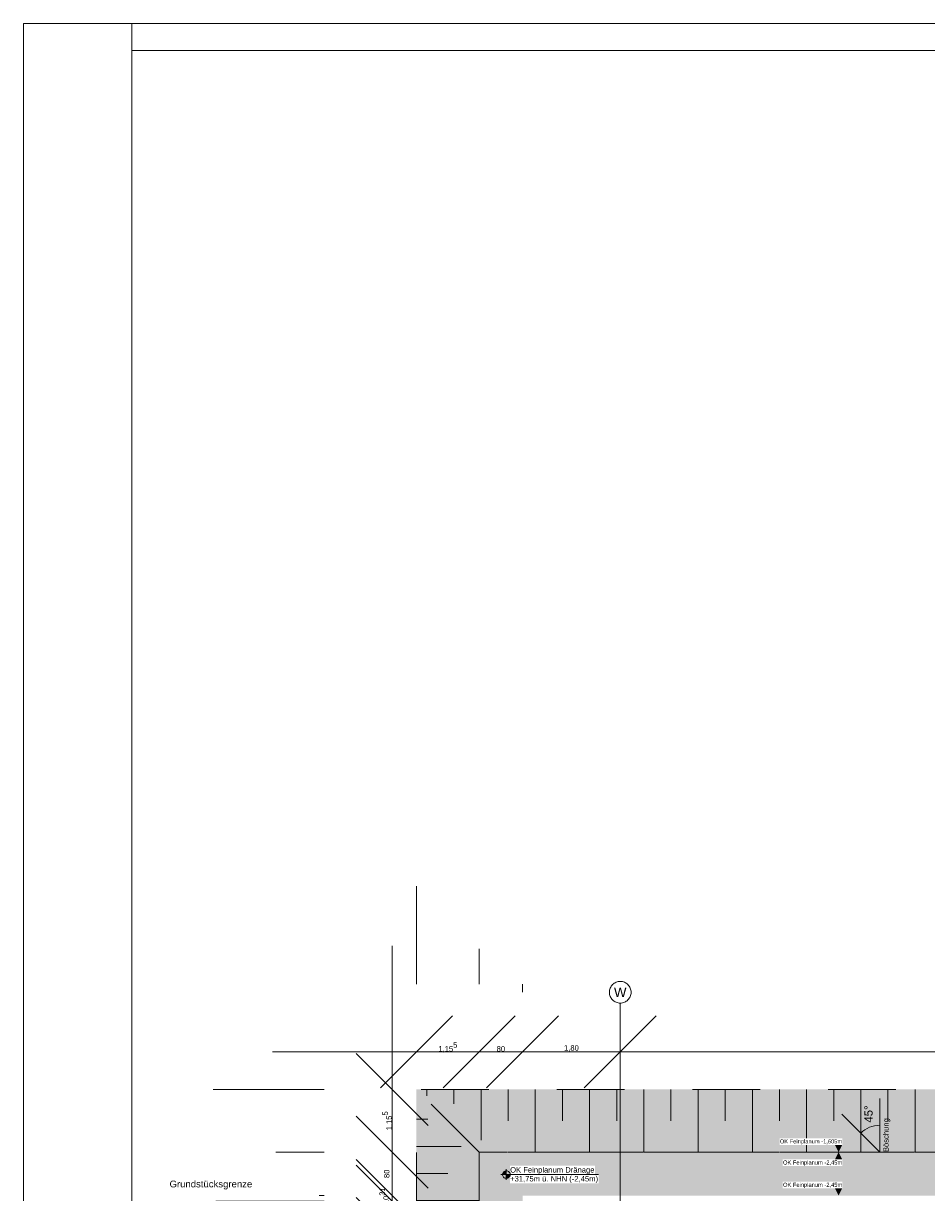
# Model space of a CAD drawing. Header units: metres. Extents: x -3716 to 31, y -1854 to 706.
# Tile 24 of 237: x -2638 to -2430, y 436 to 706. Entities that reach past the tile are written whole.
import ezdxf

# ---------------------------------------------------------------- set-up
doc = ezdxf.new("R2010")
doc.units = ezdxf.units.M
doc.header["$LTSCALE"] = 1.25
doc.header["$PDMODE"] = 1
doc.header["$PDSIZE"] = -2
for name, pattern in [('ISO-02 Strichlinie', [3.81, 3.048, -0.762]), ('Linienart-53', [5.291531, 3.175, -1.058062, 0.352704, -0.705764]), ('VW-01 Strichlinie kurz', [1.999894, 0.999947, -0.999947])]:
    doc.linetypes.add(name, pattern=pattern)
doc.layers.get('0').update_dxf_attribs({"lineweight": 25})
for name, color, linetype, lineweight in [('30 -32 Gründung-Baugrube', 7, 'VW-01 Strichlinie kurz', 9), ('70 -71 Achsen- 1 Gebäudeachsen', 7, 'Linienart-53', 18), ('70 -72 Beschriftung- 5 Höhenkoten', 7, 'Continuous', 15), ('70 -74 Zeichnungsblatt- 4 Plankopf Linie', 7, 'Continuous', 13), ('Keine', 7, 'Continuous', 9)]:
    doc.layers.add(name, color=color, linetype=linetype, lineweight=lineweight)
doc.layers.add('70 -72 Beschriftung- 1 Beschriftung allgemein', color=7, linetype='Continuous', lineweight=9, true_color=0xff6633)
doc.layers.add('70 -76 Bemaßung- 2 Allgemein', color=7, linetype='Continuous', lineweight=5, true_color=0x6666cc)
doc.styles.add('Arial', font='arial.ttf')
doc.dimstyles.new('k+k_klein', dxfattribs={"dimtxt": 1.258608, "dimasz": 1.3255, "dimexe": 1.25, "dimexo": 3.75, "dimgap": 0.125, "dimtad": 1, "dimdec": 3, "dimtxsty": 'Arial', "dimblk": 'VW_SLASH', "dimblk1": 'VW_SLASH', "dimblk2": 'VW_SLASH', "dimcen": 0, "dimdle": 0.625, "dimadec": 3, "dimazin": 0, "dimtfac": 0.75, "dimtdec": 3, "dimtix": 1, "dimtmove": 0, "dimatfit": 0, "dimldrblk": 'VW_FILLEDARROW', "dimfxlon": 1, "dimfrac": 2, "dimtolj": 1, "dimarcsym": 0})

# ---------------------------------------------------------------- blocks, each defined once
blk = doc.blocks.new('Plankopf')
at = {"layer": '70 -74 Zeichnungsblatt- 4 Plankopf Linie', "color": 7, "linetype": 'ISO-02 Strichlinie', "lineweight": 5, "transparency": 33554687}
blk.add_line((-1.0475, 0.4205), (-1.0475, 0.4155), dxfattribs=at)
at = {"layer": '70 -74 Zeichnungsblatt- 4 Plankopf Linie', "transparency": 33554687, "flags": 128}
for points in [[(-1.0675, 0.4205), (1.0675, 0.4205), (1.0675, -0.4205), (-1.0675, -0.4205)], [(-1.0475, -0.4155), (-1.0475, 0.4155), (1.0625, 0.4155), (1.0625, -0.4155)]]:
    blk.add_lwpolyline(points, close=True, dxfattribs=at)
at = {"layer": '70 -74 Zeichnungsblatt- 4 Plankopf Linie', "color": 0, "flags": 1}
for tag in ['AR_Genehmigt_-_Datum', 'Auto_Generate_Page_Number', 'Auto_Total_Num_Sheets', 'Architekt', 'Architekt_Zusatz_-1-', 'Current_Plot_Date', 'Scale', 'Sheet_Number', 'Sheet_Title', 'Teil', 'Gewerk', 'Total_Num_Sheets', 'Tragwerksplanung', 'Tragwerksplanung_Zusatz_-1-', 'Geschäftszeichen', 'Zone', 'Zone', 'Zone', 'Zone', 'Zone', 'Status', 'TGA', 'TGA_Zusatz_-1-', 'Zone', 'Number', 'Publish_Date', 'Number', 'Publish_Date', 'Number', 'Publish_Date', 'Number', 'Publish_Date', 'Number', 'Publish_Date', 'Planungsgrundlagen', 'Plot_Date_Format', 'BH_Genehmigt_-_Datum', 'Papiermaße', 'Ebene', 'Page_Number', 'Plannummer_Fachplaner', 'File_Name', 'File_Name_Include_Path', 'Projektname_Zusatz', 'Landschaftsarchitekt', 'Landschaftsarchitekten_Zusatz-1-', 'Höhe_üNHN', 'Leistungsphase', 'Number', 'Publish_Date', 'Recipients', 'Recipients', 'Recipients', 'Recipients', 'Recipients', 'Project_Date', 'Project_ID', 'Project_Name', 'Recipients', 'Date', 'Note', 'Date', 'Note', 'Date', 'Note', 'Date', 'Note', 'Date', 'Note', 'Format', 'Date', 'Date', 'Note']:
    blk.add_attdef(tag, (-1.0675, -0.4205), '', height=0.00018, dxfattribs=at)
blk = doc.blocks.new('Gruppe-19')
at = {"layer": '30 -32 Gründung-Baugrube', "color": 7, "transparency": 33554687}
for p, q in [((-178.986, 2.208), (-178.986, 2.093)), ((-178.486, 2.208), (-178.486, 1.945)), ((-177.986, 2.208), (-177.986, 1.271)), ((-177.486, 2.208), (-177.486, 1.63)), ((-176.986, 2.208), (-176.986, 1.053)), ((-176.486, 2.208), (-176.486, 1.63)), ((-175.986, 2.208), (-175.986, 1.053)), ((-175.486, 2.208), (-175.486, 1.63)), ((-174.986, 2.208), (-174.986, 1.053)), ((-174.486, 2.208), (-174.486, 1.63)), ((-173.986, 2.208), (-173.986, 1.053)), ((-173.486, 2.208), (-173.486, 1.63)), ((-172.986, 2.208), (-172.986, 1.053)), ((-172.486, 2.208), (-172.486, 1.63)), ((-171.986, 2.208), (-171.986, 1.053)), ((-171.486, 2.208), (-171.486, 1.63)), ((-170.986, 2.208), (-170.986, 1.053)), ((-170.486, 2.208), (-170.486, 1.63)), ((-169.986, 2.208), (-169.986, 1.053)), ((-169.486, 2.208), (-169.486, 1.63)), ((-168.986, 2.208), (-168.986, 1.053)), ((-168.486, 2.208), (-168.486, 1.63)), ((-167.986, 2.208), (-167.986, 1.053)), ((-167.486, 2.208), (-167.486, 1.63)), ((-166.986, 2.208), (-166.986, 1.053)), ((-166.486, 2.208), (-166.486, 1.63)), ((-165.986, 2.208), (-165.986, 1.053)), ((-165.486, 2.208), (-165.486, 1.63)), ((-164.986, 2.208), (-164.986, 1.053)), ((-164.486, 2.208), (-164.486, 1.63)), ((-163.986, 2.208), (-163.986, 1.053)), ((-163.486, 2.208), (-163.486, 1.63)), ((-162.986, 2.208), (-162.986, 1.053)), ((-162.486, 2.208), (-162.486, 1.63)), ((-161.986, 2.208), (-161.986, 1.053)), ((-161.486, 2.208), (-161.486, 1.63)), ((-160.986, 2.208), (-160.986, 1.053)), ((-160.486, 2.208), (-160.486, 1.63)), ((-159.986, 2.208), (-159.986, 1.053)), ((-159.486, 2.208), (-159.486, 1.63)), ((-158.986, 2.208), (-158.986, 1.053)), ((-158.486, 2.208), (-158.486, 1.63)), ((-157.986, 2.208), (-157.986, 1.053)), ((-157.486, 2.208), (-157.486, 1.63))]:
    blk.add_line(p, q, dxfattribs=at)
blk = doc.blocks.new('Gruppe-29')
at = {"layer": '30 -32 Gründung-Baugrube', "color": 7, "transparency": 33554687}
for p, q in [((-179.176, 1.658), (-178.97, 1.658)), ((-179.176, 1.158), (-178.354, 1.158)), ((-179.176, 0.658), (-178.598, 0.658)), ((-179.176, 0.158), (-178.021, 0.158)), ((-179.176, -0.342), (-178.598, -0.342)), ((-179.176, -0.842), (-178.021, -0.842)), ((-179.176, -1.342), (-178.598, -1.342)), ((-179.176, -1.842), (-178.021, -1.842)), ((-179.176, -2.342), (-178.598, -2.342)), ((-179.176, -2.842), (-178.021, -2.842)), ((-179.176, -3.342), (-178.598, -3.342)), ((-179.176, -3.842), (-178.021, -3.842)), ((-179.176, -4.342), (-178.598, -4.342)), ((-179.176, -4.842), (-178.021, -4.842)), ((-179.176, -5.342), (-178.598, -5.342)), ((-179.176, -5.842), (-178.021, -5.842)), ((-179.176, -6.342), (-178.598, -6.342)), ((-179.176, -6.842), (-178.021, -6.842)), ((-179.176, -7.342), (-178.598, -7.342)), ((-179.176, -7.842), (-178.021, -7.842)), ((-179.176, -8.342), (-178.598, -8.342)), ((-179.176, -8.842), (-178.021, -8.842)), ((-179.176, -9.342), (-178.598, -9.342)), ((-179.176, -9.842), (-178.021, -9.842)), ((-179.176, -10.342), (-178.598, -10.342)), ((-179.176, -10.842), (-178.021, -10.842)), ((-179.176, -11.342), (-178.598, -11.342)), ((-179.176, -11.842), (-178.021, -11.842)), ((-179.176, -12.342), (-178.598, -12.342)), ((-179.176, -12.842), (-178.021, -12.842)), ((-179.176, -13.342), (-178.598, -13.342)), ((-179.176, -13.842), (-178.021, -13.842)), ((-179.176, -14.342), (-178.598, -14.342)), ((-179.176, -14.842), (-178.021, -14.842)), ((-179.176, -15.342), (-178.598, -15.342)), ((-179.176, -15.842), (-178.021, -15.842)), ((-179.176, -16.342), (-178.598, -16.342)), ((-179.176, -16.842), (-178.021, -16.842)), ((-179.176, -17.342), (-178.598, -17.342)), ((-179.176, -17.842), (-178.021, -17.842)), ((-179.176, -18.342), (-178.598, -18.342)), ((-179.176, -18.842), (-178.021, -18.842)), ((-179.176, -19.342), (-178.598, -19.342)), ((-179.176, -19.842), (-178.021, -19.842)), ((-179.176, -20.342), (-178.598, -20.342)), ((-179.176, -20.842), (-178.021, -20.842)), ((-179.176, -21.342), (-178.598, -21.342)), ((-179.176, -21.842), (-178.021, -21.842)), ((-179.176, -22.342), (-178.598, -22.342)), ((-179.176, -22.842), (-178.021, -22.842)), ((-179.176, -23.342), (-178.598, -23.342)), ((-179.176, -23.842), (-178.021, -23.842)), ((-179.176, -24.342), (-178.598, -24.342)), ((-179.176, -24.842), (-178.021, -24.842)), ((-179.176, -25.342), (-178.598, -25.342)), ((-179.176, -25.842), (-178.021, -25.842)), ((-179.176, -26.342), (-178.598, -26.342)), ((-179.176, -26.842), (-178.021, -26.842)), ((-179.176, -27.342), (-178.598, -27.342)), ((-179.176, -27.842), (-178.021, -27.842)), ((-179.176, -28.342), (-178.598, -28.342)), ((-179.176, -28.842), (-178.021, -28.842)), ((-179.176, -29.342), (-178.598, -29.342)), ((-179.176, -29.842), (-178.021, -29.842)), ((-179.176, -30.342), (-178.598, -30.342)), ((-179.176, -30.842), (-178.021, -30.842)), ((-179.176, -31.342), (-178.598, -31.342)), ((-179.176, -31.842), (-178.021, -31.842)), ((-179.176, -32.342), (-178.598, -32.342)), ((-179.176, -32.842), (-178.021, -32.842)), ((-179.176, -33.342), (-178.598, -33.342)), ((-179.176, -33.842), (-178.021, -33.842)), ((-179.176, -34.342), (-178.598, -34.342)), ((-179.176, -34.842), (-178.021, -34.842)), ((-179.176, -35.342), (-178.598, -35.342)), ((-179.176, -35.842), (-178.021, -35.842)), ((-179.176, -36.342), (-178.598, -36.342)), ((-179.176, -36.842), (-178.021, -36.842)), ((-179.176, -37.342), (-178.598, -37.342)), ((-179.176, -37.842), (-178.021, -37.842)), ((-179.176, -38.342), (-178.598, -38.342)), ((-179.176, -38.842), (-178.021, -38.842)), ((-179.176, -39.342), (-178.598, -39.342)), ((-179.176, -39.842), (-178.021, -39.842)), ((-179.176, -40.342), (-178.598, -40.342)), ((-179.176, -40.842), (-178.021, -40.842)), ((-179.176, -41.342), (-178.598, -41.342)), ((-179.176, -41.842), (-178.021, -41.842)), ((-179.176, -42.342), (-178.781, -42.342)), ((-179.176, -42.842), (-178.798, -42.842))]:
    blk.add_line(p, q, dxfattribs=at)
blk = doc.blocks.new('Gruppe-153')
at = {"layer": '30 -32 Gründung-Baugrube', "color": 7, "transparency": 33554687}
for name in ['Gruppe-19', 'Gruppe-29']:
    blk.add_blockref(name, (0, 0), dxfattribs=at)
blk = doc.blocks.new('Gruppe-170')
at = {"layer": '70 -72 Beschriftung- 1 Beschriftung allgemein'}
for q in [(-170.637, 2.044), (-171.337, 1.754)]:
    blk.add_line((-170.637, 1.053), q, dxfattribs=at)
blk.add_arc((-170.637, 1.053), 0.496, 90, 135, dxfattribs=at)
at = {"layer": '70 -72 Beschriftung- 1 Beschriftung allgemein', "attachment_point": 1, "rotation": 90, "line_spacing_factor": 0.970891, "style": 'Arial'}
for s, insert, char_height in [('45°', (-170.921, 1.596), 0.151), ('Böschung', (-170.574, 1.053), 0.1007)]:
    blk.add_mtext(s, dxfattribs=dict(at, insert=insert, char_height=char_height))
blk = doc.blocks.new('Gruppe-288')
at = {"color": 255, "linetype": 'Continuous'}
blk.add_wipeout([(-177.451, 0.64), (-175.887, 0.64), (-175.887, 0.802), (-177.451, 0.802)], dxfattribs=at).dxf.layer = '70 -72 Beschriftung- 5 Höhenkoten'
at = {"layer": '70 -72 Beschriftung- 5 Höhenkoten', "insert": (-177.451, 0.776), "char_height": 0.10069, "attachment_point": 1, "line_spacing_factor": 0.96878, "style": 'Arial'}
blk.add_mtext('OK Feinplanum Dränage', dxfattribs=at)
at = {"color": 255, "linetype": 'Continuous'}
blk.add_wipeout([(-177.451, 0.478), (-175.821, 0.478), (-175.821, 0.64), (-177.451, 0.64)], dxfattribs=at).dxf.layer = '70 -72 Beschriftung- 5 Höhenkoten'
at = {"layer": '70 -72 Beschriftung- 5 Höhenkoten', "linetype": 'Continuous', "lineweight": 0}
h = blk.add_hatch(color=7, dxfattribs=at)
edge = h.paths.add_edge_path()
edge.add_arc((-177.521, 0.64), 0.07, 90, 180)
edge.add_line((-177.591, 0.64), (-177.521, 0.64))
edge.add_line((-177.521, 0.64), (-177.521, 0.71))
h = blk.add_hatch(color=7, dxfattribs=at)
edge = h.paths.add_edge_path()
edge.add_arc((-177.521, 0.64), 0.07, 270, 360)
edge.add_line((-177.451, 0.64), (-177.521, 0.64))
edge.add_line((-177.521, 0.64), (-177.521, 0.57))
at = {"layer": '70 -72 Beschriftung- 5 Höhenkoten'}
for p, q in [((-177.521, 0.54), (-177.521, 0.74)), ((-177.621, 0.64), (-175.821, 0.64))]:
    blk.add_line(p, q, dxfattribs=at)
at = {"layer": '70 -72 Beschriftung- 5 Höhenkoten', "flags": 128}
for points in [[(-177.521, 0.71, 0.414214), (-177.591, 0.64), (-177.521, 0.64)], [(-177.451, 0.64, 0.414214), (-177.521, 0.71), (-177.521, 0.64)], [(-177.591, 0.64, 0.414214), (-177.521, 0.57), (-177.521, 0.64)], [(-177.521, 0.57, 0.414214), (-177.451, 0.64), (-177.521, 0.64)]]:
    blk.add_lwpolyline(points, format="xyb", close=True, dxfattribs=at)
at = {"layer": '70 -72 Beschriftung- 5 Höhenkoten', "insert": (-177.451, 0.613), "char_height": 0.10069, "attachment_point": 1, "line_spacing_factor": 0.96878, "style": 'Arial'}
blk.add_mtext('+31,75m ü. NHN (-2,45m)', dxfattribs=at)
blk = doc.blocks.new('Gruppe-488')
at = {"color": 255}
blk.add_wipeout([(-172.426, 0.386), (-171.33, 0.386), (-171.33, 0.508), (-172.426, 0.508)], dxfattribs=at).dxf.layer = '70 -76 Bemaßung- 2 Allgemein'
at = {"layer": '70 -76 Bemaßung- 2 Allgemein', "color": 7, "linetype": 'Continuous'}
blk.add_solid([(-171.33, 0.386), (-171.397, 0.253), (-171.464, 0.386)], dxfattribs=at)
at = {"layer": '70 -76 Bemaßung- 2 Allgemein', "insert": (-171.33, 0.39), "char_height": 0.07552, "attachment_point": 9, "line_spacing_factor": 0.973705, "style": 'Arial'}
blk.add_mtext('OK Feinplanum -2,45m', dxfattribs=at)
blk = doc.blocks.new('Gruppe-489')
at = {"color": 255}
blk.add_wipeout([(-172.426, 0.798), (-171.33, 0.798), (-171.33, 0.919), (-172.426, 0.919)], dxfattribs=at).dxf.layer = '70 -76 Bemaßung- 2 Allgemein'
at = {"layer": '70 -76 Bemaßung- 2 Allgemein', "color": 7, "linetype": 'Continuous'}
blk.add_solid([(-171.33, 0.919), (-171.397, 1.053), (-171.464, 0.92)], dxfattribs=at)
at = {"layer": '70 -76 Bemaßung- 2 Allgemein', "insert": (-171.33, 0.801), "char_height": 0.07552, "attachment_point": 9, "line_spacing_factor": 0.973705, "style": 'Arial'}
blk.add_mtext('OK Feinplanum -2,45m', dxfattribs=at)
blk = doc.blocks.new('Gruppe-491')
at = {"color": 255}
blk.add_wipeout([(-172.485, 1.186), (-171.33, 1.186), (-171.33, 1.308), (-172.485, 1.308)], dxfattribs=at).dxf.layer = '70 -76 Bemaßung- 2 Allgemein'
at = {"layer": '70 -76 Bemaßung- 2 Allgemein', "color": 7, "linetype": 'Continuous'}
blk.add_solid([(-171.33, 1.186), (-171.397, 1.053), (-171.464, 1.186)], dxfattribs=at)
at = {"layer": '70 -76 Bemaßung- 2 Allgemein', "insert": (-171.33, 1.19), "char_height": 0.07552, "attachment_point": 9, "line_spacing_factor": 0.973705, "style": 'Arial'}
blk.add_mtext('OK Feinplanum -1,605m', dxfattribs=at)
blk = doc.blocks.new('VW_SLASH')
at = {"color": 0, "linetype": 'ByBlock', "lineweight": -2, "transparency": 16777216}
blk.add_line((0.472, 0), (-1, 0), dxfattribs=at)
at = {"color": 0, "lineweight": 5, "transparency": 16777216, "flags": 128}
blk.add_lwpolyline([(0.5, 0.5), (-0.5, -0.5)], dxfattribs=at)
blk = doc.blocks.new('*D522')
at = {"layer": '70 -76 Bemaßung- 2 Allgemein', "color": 0, "lineweight": -2}
for p, q in [((-179.626, 3.533), (-179.626, 4.859)), ((-182.926, 2.208), (-180.876, 2.208)), ((-179.626, 1.053), (-179.626, 2.208)), ((-181.771, 1.053), (-180.876, 1.053)), ((-179.626, -0.273), (-179.626, -1.598))]:
    blk.add_line(p, q, dxfattribs=at)
at = {"layer": 'Defpoints', "color": 0}
for p in [(-179.626, 2.208), (-179.176, 2.208), (-178.021, 1.053)]:
    blk.add_point(p, dxfattribs=at)
at = {"layer": '70 -76 Bemaßung- 2 Allgemein', "color": 0, "lineweight": -2, "xscale": 1.32550048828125, "yscale": 1.32550048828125, "zscale": 1.32550048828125}
for p, rotation in [((-179.626, 2.208), 270), ((-179.626, 1.053), 90)]:
    blk.add_blockref('VW_SLASH', p, dxfattribs=dict(at, rotation=rotation))
at = {"layer": '70 -76 Bemaßung- 2 Allgemein', "color": 0, "insert": (-179.708, 1.63), "char_height": 0.10069, "attachment_point": 5, "rotation": 90, "style": 'Arial'}
blk.add_mtext('\\A1;1,15\\S5^ ;', dxfattribs=at)
blk = doc.blocks.new('VW_FILLEDARROW')
at = {"linetype": 'Continuous', "lineweight": 0, "transparency": 16777216}
blk.add_hatch(color=0, dxfattribs=at).paths.add_polyline_path([(-2.829, 0.758), (0, 0), (-2.829, -0.758)])
at = {"color": 0, "lineweight": 5, "transparency": 16777216, "flags": 128}
blk.add_lwpolyline([(-2.829, 0.758), (0, 0), (-2.829, -0.758)], close=True, dxfattribs=at)
blk = doc.blocks.new('*D523')
at = {"layer": '70 -76 Bemaßung- 2 Allgemein', "color": 0, "lineweight": -2}
for p, q in [((-179.626, 1.578), (-179.626, -0.273)), ((-181.771, 1.053), (-180.876, 1.053)), ((-180.971, 0.253), (-180.876, 0.253))]:
    blk.add_line(p, q, dxfattribs=at)
at = {"layer": 'Defpoints', "color": 0}
for p in [(-179.626, 1.053), (-178.021, 1.053), (-177.221, 0.253)]:
    blk.add_point(p, dxfattribs=at)
at = {"layer": '70 -76 Bemaßung- 2 Allgemein', "color": 0, "lineweight": -2, "xscale": 1.32550048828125, "yscale": 1.32550048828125, "zscale": 1.32550048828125}
for p, rotation in [((-179.626, 1.053), 90), ((-179.626, 0.253), 270)]:
    blk.add_blockref('VW_SLASH', p, dxfattribs=dict(at, rotation=rotation))
at = {"layer": '70 -76 Bemaßung- 2 Allgemein', "color": 0, "insert": (-179.724, 0.653), "char_height": 0.1007, "attachment_point": 5, "rotation": 90, "style": 'Arial'}
blk.add_mtext('\\A1;80', dxfattribs=at)
blk = doc.blocks.new('*D524')
at = {"layer": '70 -76 Bemaßung- 2 Allgemein', "color": 0, "lineweight": -2}
for p, q in [((-179.626, 1.475), (-179.626, -1.073)), ((-180.971, 0.253), (-180.876, 0.253)), ((-182.876, 0.15), (-180.876, 0.15))]:
    blk.add_line(p, q, dxfattribs=at)
at = {"layer": 'Defpoints', "color": 0}
for p in [(-179.626, 0.253), (-177.221, 0.253), (-179.126, 0.15)]:
    blk.add_point(p, dxfattribs=at)
at = {"layer": '70 -76 Bemaßung- 2 Allgemein', "color": 0, "lineweight": -2, "xscale": 1.32550048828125, "yscale": 1.32550048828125, "zscale": 1.32550048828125}
for p, rotation in [((-179.626, 0.15), 270), ((-179.626, 0.253), 90)]:
    blk.add_blockref('VW_SLASH', p, dxfattribs=dict(at, rotation=rotation))
at = {"layer": '70 -76 Bemaßung- 2 Allgemein', "color": 0, "insert": (-179.772, 0.249), "char_height": 0.10069, "attachment_point": 5, "rotation": 90, "style": 'Arial'}
blk.add_mtext('\\A1;10\\S31^ ;', dxfattribs=at)
blk = doc.blocks.new('*D525')
at = {"layer": '70 -76 Bemaßung- 2 Allgemein', "color": 0, "lineweight": -2}
for p, q in [((-179.626, 1.475), (-179.626, 2.801)), ((-182.876, 0.15), (-180.876, 0.15)), ((-179.626, -0.447), (-179.626, 0.15)), ((-182.876, -0.447), (-180.876, -0.447)), ((-179.626, -1.773), (-179.626, -3.098))]:
    blk.add_line(p, q, dxfattribs=at)
at = {"layer": 'Defpoints', "color": 0}
for p in [(-179.626, 0.15), (-179.126, 0.15), (-179.126, -0.447)]:
    blk.add_point(p, dxfattribs=at)
at = {"layer": '70 -76 Bemaßung- 2 Allgemein', "color": 0, "lineweight": -2, "xscale": 1.32550048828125, "yscale": 1.32550048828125, "zscale": 1.32550048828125}
for p, rotation in [((-179.626, 0.15), 270), ((-179.626, -0.447), 90)]:
    blk.add_blockref('VW_SLASH', p, dxfattribs=dict(at, rotation=rotation))
at = {"layer": '70 -76 Bemaßung- 2 Allgemein', "color": 0, "insert": (-179.7, -0.149), "char_height": 0.10069, "attachment_point": 5, "rotation": 90, "style": 'Arial'}
blk.add_mtext('\\A1;59\\S69^ ;', dxfattribs=at)
blk = doc.blocks.new('*D526')
at = {"layer": '70 -76 Bemaßung- 2 Allgemein', "color": 0, "lineweight": -2}
for p, q in [((-182.876, -0.447), (-180.876, -0.447)), ((-179.626, -40.072), (-179.626, -1.773)), ((-180.971, -41.397), (-180.876, -41.397))]:
    blk.add_line(p, q, dxfattribs=at)
at = {"layer": 'Defpoints', "color": 0}
for p in [(-179.626, -0.447), (-179.126, -0.447), (-177.221, -41.397)]:
    blk.add_point(p, dxfattribs=at)
at = {"layer": '70 -76 Bemaßung- 2 Allgemein', "color": 0, "lineweight": -2, "xscale": 1.32550048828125, "yscale": 1.32550048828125, "zscale": 1.32550048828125}
for p, rotation in [((-179.626, -0.447), 90), ((-179.626, -41.397), 270)]:
    blk.add_blockref('VW_SLASH', p, dxfattribs=dict(at, rotation=rotation))
at = {"layer": '70 -76 Bemaßung- 2 Allgemein', "color": 0, "insert": (-179.691, -20.922), "char_height": 0.1007, "attachment_point": 5, "rotation": 90, "style": 'Arial'}
blk.add_mtext('\\A1;40,95', dxfattribs=at)
blk = doc.blocks.new('*D527')
at = {"layer": '70 -76 Bemaßung- 2 Allgemein', "color": 0, "lineweight": -2}
for p, q in [((-179.626, -40.072), (-179.626, -38.746)), ((-180.971, -41.397), (-180.876, -41.397)), ((-179.626, -42.197), (-179.626, -41.397)), ((-181.771, -42.197), (-180.876, -42.197)), ((-179.626, -43.523), (-179.626, -44.848))]:
    blk.add_line(p, q, dxfattribs=at)
at = {"layer": 'Defpoints', "color": 0}
for p in [(-179.626, -41.397), (-177.221, -41.397), (-178.021, -42.197)]:
    blk.add_point(p, dxfattribs=at)
at = {"layer": '70 -76 Bemaßung- 2 Allgemein', "color": 0, "lineweight": -2, "xscale": 1.32550048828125, "yscale": 1.32550048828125, "zscale": 1.32550048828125}
for p, rotation in [((-179.626, -41.397), 270), ((-179.626, -42.197), 90)]:
    blk.add_blockref('VW_SLASH', p, dxfattribs=dict(at, rotation=rotation))
at = {"layer": '70 -76 Bemaßung- 2 Allgemein', "color": 0, "insert": (-179.682, -41.797), "char_height": 0.1007, "attachment_point": 5, "rotation": 90, "style": 'Arial'}
blk.add_mtext('\\A1;80', dxfattribs=at)
blk = doc.blocks.new('*D528')
at = {"layer": '70 -76 Bemaßung- 2 Allgemein', "color": 0, "lineweight": -2}
for p, q in [((-179.626, -40.872), (-179.626, -39.546)), ((-181.771, -42.197), (-180.876, -42.197)), ((-179.626, -43.352), (-179.626, -42.197)), ((-182.926, -43.352), (-180.876, -43.352)), ((-179.626, -44.678), (-179.626, -46.003))]:
    blk.add_line(p, q, dxfattribs=at)
at = {"layer": 'Defpoints', "color": 0}
for p in [(-179.626, -42.197), (-178.021, -42.197), (-179.176, -43.352)]:
    blk.add_point(p, dxfattribs=at)
at = {"layer": '70 -76 Bemaßung- 2 Allgemein', "color": 0, "lineweight": -2, "xscale": 1.32550048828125, "yscale": 1.32550048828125, "zscale": 1.32550048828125}
for p, rotation in [((-179.626, -42.197), 270), ((-179.626, -43.352), 90)]:
    blk.add_blockref('VW_SLASH', p, dxfattribs=dict(at, rotation=rotation))
at = {"layer": '70 -76 Bemaßung- 2 Allgemein', "color": 0, "insert": (-179.708, -42.775), "char_height": 0.10069, "attachment_point": 5, "rotation": 90, "style": 'Arial'}
blk.add_mtext('\\A1;1,15\\S5^ ;', dxfattribs=at)
blk = doc.blocks.new('*D819')
at = {"layer": '70 -76 Bemaßung- 2 Allgemein', "color": 0, "lineweight": -2}
for p, q in [((-179.176, 5.958), (-179.176, 4.15)), ((-178.021, 4.803), (-178.021, 4.15)), ((-180.502, 2.9), (-181.827, 2.9)), ((-178.021, 2.9), (-179.176, 2.9)), ((-176.695, 2.9), (-175.37, 2.9))]:
    blk.add_line(p, q, dxfattribs=at)
at = {"layer": 'Defpoints', "color": 0}
for p in [(-179.176, 2.9), (-179.176, 2.208), (-178.021, 1.053)]:
    blk.add_point(p, dxfattribs=at)
at = {"layer": '70 -76 Bemaßung- 2 Allgemein', "color": 0, "lineweight": -2, "xscale": 1.32550048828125, "yscale": 1.32550048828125, "zscale": 1.32550048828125}
blk.add_blockref('VW_SLASH', (-179.176, 2.9), dxfattribs=at)
at = {"layer": '70 -76 Bemaßung- 2 Allgemein', "color": 0, "lineweight": -2, "xscale": 1.32550048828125, "yscale": 1.32550048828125, "zscale": 1.32550048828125, "rotation": 180}
blk.add_blockref('VW_SLASH', (-178.021, 2.9), dxfattribs=at)
at = {"layer": '70 -76 Bemaßung- 2 Allgemein', "color": 0, "insert": (-178.598, 2.982), "char_height": 0.10069, "attachment_point": 5, "style": 'Arial'}
blk.add_mtext('\\A1;1,15\\S5^ ;', dxfattribs=at)
blk = doc.blocks.new('*D820')
at = {"layer": '70 -76 Bemaßung- 2 Allgemein', "color": 0, "lineweight": -2}
for p, q in [((-178.021, 4.803), (-178.021, 4.15)), ((-177.221, 4.003), (-177.221, 4.15)), ((-179.347, 2.9), (-180.672, 2.9)), ((-177.221, 2.9), (-178.021, 2.9)), ((-175.895, 2.9), (-174.57, 2.9))]:
    blk.add_line(p, q, dxfattribs=at)
at = {"layer": 'Defpoints', "color": 0}
for p in [(-178.021, 2.9), (-178.021, 1.053), (-177.221, 0.253)]:
    blk.add_point(p, dxfattribs=at)
at = {"layer": '70 -76 Bemaßung- 2 Allgemein', "color": 0, "lineweight": -2, "xscale": 1.32550048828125, "yscale": 1.32550048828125, "zscale": 1.32550048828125}
blk.add_blockref('VW_SLASH', (-178.021, 2.9), dxfattribs=at)
at = {"layer": '70 -76 Bemaßung- 2 Allgemein', "color": 0, "lineweight": -2, "xscale": 1.32550048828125, "yscale": 1.32550048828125, "zscale": 1.32550048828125, "rotation": 180}
blk.add_blockref('VW_SLASH', (-177.221, 2.9), dxfattribs=at)
at = {"layer": '70 -76 Bemaßung- 2 Allgemein', "color": 0, "insert": (-177.621, 2.956), "char_height": 0.1007, "attachment_point": 5, "style": 'Arial'}
blk.add_mtext('\\A1;80', dxfattribs=at)
blk = doc.blocks.new('*D821')
at = {"layer": '70 -76 Bemaßung- 2 Allgemein', "color": 0, "lineweight": -2}
for p, q in [((-177.221, 4.003), (-177.221, 4.15)), ((-178.547, 2.9), (-179.872, 2.9)), ((-175.421, 2.9), (-177.221, 2.9)), ((-174.095, 2.9), (-172.77, 2.9)), ((-175.421, -0.067), (-175.421, 1.65))]:
    blk.add_line(p, q, dxfattribs=at)
at = {"layer": 'Defpoints', "color": 0}
for p in [(-175.421, 3.683), (-177.221, 2.9), (-177.221, 0.253)]:
    blk.add_point(p, dxfattribs=at)
at = {"layer": '70 -76 Bemaßung- 2 Allgemein', "color": 0, "lineweight": -2, "xscale": 1.32550048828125, "yscale": 1.32550048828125, "zscale": 1.32550048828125}
blk.add_blockref('VW_SLASH', (-177.221, 2.9), dxfattribs=at)
at = {"layer": '70 -76 Bemaßung- 2 Allgemein', "color": 0, "lineweight": -2, "xscale": 1.32550048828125, "yscale": 1.32550048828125, "zscale": 1.32550048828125, "rotation": 180}
blk.add_blockref('VW_SLASH', (-175.421, 2.9), dxfattribs=at)
at = {"layer": '70 -76 Bemaßung- 2 Allgemein', "color": 0, "insert": (-176.321, 2.965), "char_height": 0.1007, "attachment_point": 5, "style": 'Arial'}
blk.add_mtext('\\A1;1,80', dxfattribs=at)
blk = doc.blocks.new('*D822')
at = {"layer": '70 -76 Bemaßung- 2 Allgemein', "color": 0, "lineweight": -2}
for p, q in [((-156.666, 6.305), (-156.666, 4.15)), ((-157.992, 2.9), (-174.095, 2.9)), ((-175.421, -0.067), (-175.421, 1.65))]:
    blk.add_line(p, q, dxfattribs=at)
at = {"layer": 'Defpoints', "color": 0}
for p in [(-175.421, 3.683), (-175.421, 2.9), (-156.666, 2.555)]:
    blk.add_point(p, dxfattribs=at)
at = {"layer": '70 -76 Bemaßung- 2 Allgemein', "color": 0, "lineweight": -2, "xscale": 1.32550048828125, "yscale": 1.32550048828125, "zscale": 1.32550048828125, "rotation": 180}
blk.add_blockref('VW_SLASH', (-175.421, 2.9), dxfattribs=at)
at = {"layer": '70 -76 Bemaßung- 2 Allgemein', "color": 0, "lineweight": -2, "xscale": 1.32550048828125, "yscale": 1.32550048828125, "zscale": 1.32550048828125}
blk.add_blockref('VW_SLASH', (-156.666, 2.9), dxfattribs=at)
at = {"layer": '70 -76 Bemaßung- 2 Allgemein', "color": 0, "insert": (-166.043, 2.982), "char_height": 0.10069, "attachment_point": 5, "style": 'Arial'}
blk.add_mtext('\\A1;18,75\\S5^ ;', dxfattribs=at)
blk = doc.blocks.new('_Achsen (3D)')
at = {"layer": '70 -71 Achsen- 1 Gebäudeachsen', "transparency": 33554687}
blk.add_line((-175.421, 3.8), (-175.421, -46.172), dxfattribs=at)
at = {"color": 255, "transparency": 33554687}
blk.add_wipeout([(-175.421, 4.2), (-175.401, 4.199), (-175.382, 4.196), (-175.363, 4.191), (-175.344, 4.185), (-175.327, 4.176), (-175.31, 4.166), (-175.294, 4.155), (-175.28, 4.141), (-175.266, 4.127), (-175.255, 4.111), (-175.245, 4.094), (-175.236, 4.076), (-175.23, 4.058), (-175.225, 4.039), (-175.222, 4.02), (-175.221, 4), (-175.222, 3.98), (-175.225, 3.961), (-175.23, 3.942), (-175.236, 3.923), (-175.245, 3.906), (-175.255, 3.889), (-175.266, 3.873), (-175.28, 3.859), (-175.294, 3.845), (-175.31, 3.834), (-175.327, 3.824), (-175.344, 3.815), (-175.363, 3.809), (-175.382, 3.804), (-175.401, 3.801), (-175.421, 3.8), (-175.441, 3.801), (-175.46, 3.804), (-175.479, 3.809), (-175.498, 3.815), (-175.515, 3.824), (-175.532, 3.834), (-175.548, 3.845), (-175.562, 3.859), (-175.576, 3.873), (-175.587, 3.889), (-175.597, 3.906), (-175.606, 3.923), (-175.612, 3.942), (-175.617, 3.961), (-175.62, 3.98), (-175.621, 4), (-175.62, 4.02), (-175.617, 4.039), (-175.612, 4.058), (-175.606, 4.076), (-175.597, 4.094), (-175.587, 4.111), (-175.576, 4.127), (-175.562, 4.141), (-175.548, 4.155), (-175.532, 4.166), (-175.515, 4.176), (-175.498, 4.185), (-175.479, 4.191), (-175.46, 4.196), (-175.441, 4.199)], dxfattribs=at).dxf.layer = 'Keine'
at = {"layer": 'Keine', "transparency": 33554687, "flags": 128}
blk.add_lwpolyline([(-175.421, 4.2), (-175.401, 4.199), (-175.382, 4.196), (-175.363, 4.191), (-175.344, 4.185), (-175.327, 4.176), (-175.31, 4.166), (-175.294, 4.155), (-175.28, 4.141), (-175.266, 4.127), (-175.255, 4.111), (-175.245, 4.094), (-175.236, 4.076), (-175.23, 4.058), (-175.225, 4.039), (-175.222, 4.02), (-175.221, 4), (-175.222, 3.98), (-175.225, 3.961), (-175.23, 3.942), (-175.236, 3.923), (-175.245, 3.906), (-175.255, 3.889), (-175.266, 3.873), (-175.28, 3.859), (-175.294, 3.845), (-175.31, 3.834), (-175.327, 3.824), (-175.344, 3.815), (-175.363, 3.809), (-175.382, 3.804), (-175.401, 3.801), (-175.421, 3.8), (-175.441, 3.801), (-175.46, 3.804), (-175.479, 3.809), (-175.498, 3.815), (-175.515, 3.824), (-175.532, 3.834), (-175.548, 3.845), (-175.562, 3.859), (-175.576, 3.873), (-175.587, 3.889), (-175.597, 3.906), (-175.606, 3.923), (-175.612, 3.942), (-175.617, 3.961), (-175.62, 3.98), (-175.621, 4), (-175.62, 4.02), (-175.617, 4.039), (-175.612, 4.058), (-175.606, 4.076), (-175.597, 4.094), (-175.587, 4.111), (-175.576, 4.127), (-175.562, 4.141), (-175.548, 4.155), (-175.532, 4.166), (-175.515, 4.176), (-175.498, 4.185), (-175.479, 4.191), (-175.46, 4.196), (-175.441, 4.199)], close=True, dxfattribs=at)
at = {"layer": 'Keine', "transparency": 33554687, "insert": (-175.421, 4), "char_height": 0.176, "attachment_point": 5, "line_spacing_factor": 0.970891, "style": 'Arial'}
blk.add_mtext('W', dxfattribs=at)
blk = doc.blocks.new('Gruppe-493')
at = {"layer": '70 -76 Bemaßung- 2 Allgemein'}
for base, p1, p2, text, picture, middle in [((-179.626, 2.20796), (-178.021, 1.05296), (-179.176, 2.20796), '1,15\\S5^ ;', '*D522', (-179.70819, 1.63046)), ((-179.626, 0.14987), (-179.126, -0.44704), (-179.126, 0.14987), '59\\S69^ ;', '*D525', (-179.70004, -0.14859)), ((-179.626, -0.44704), (-177.221, -41.39704), (-179.126, -0.44704), '40,95', '*D526', (-179.69146, -20.92204)), ((-179.626, -41.39704), (-178.021, -42.19704), (-177.221, -41.39704), '80', '*D527', (-179.6824, -41.79704)), ((-179.626, -42.19704), (-179.176, -43.35204), (-178.021, -42.19704), '1,15\\S5^ ;', '*D528', (-179.70819, -42.77454))]:
    dim = blk.add_linear_dim(base=base, p1=p1, p2=p2, angle=270, text=text, dimstyle='k+k_klein', override={"dimtxt": 0.100689, "dimgap": 0.005, "dimdec": 4, "dimpost": '<>', "dimtxsty": 'Arial', "dimtmove": 2}, dxfattribs=at)
    dim.commit()
    dim.dimension.update_dxf_attribs({"geometry": picture, "text_midpoint": middle})
for base, p1, p2, text, override, picture, middle in [((-179.626, 1.05296), (-177.221, 0.25296), (-178.021, 1.05296), '80', {"dimtxt": 0.100689, "dimgap": 0.01701, "dimdec": 4, "dimpost": '<>', "dimtxsty": 'Arial', "dimtmove": 2}, '*D523', (-179.72397, 0.65296)), ((-179.626, 0.25296), (-179.126, 0.14987), (-177.221, 0.25296), '10\\S31^ ;', {"dimtxt": 0.100689, "dimgap": 0.064763, "dimdec": 4, "dimpost": '<>', "dimtxsty": 'Arial', "dimtmove": 2}, '*D524', (-179.77173, 0.24869))]:
    dim = blk.add_linear_dim(base=base, p1=p1, p2=p2, angle=270, text=text, dimstyle='k+k_klein', override=override, dxfattribs=at)
    dim.commit()
    dim.dimension.update_dxf_attribs({"geometry": picture, "text_midpoint": middle, "dimtype": 160})
blk = doc.blocks.new('Gruppe-519')
at = {"layer": '70 -76 Bemaßung- 2 Allgemein'}
for base, p1, p2, text, picture, middle in [((-175.421, 2.89996), (-156.666, 2.55488), (-175.421, 3.68293), '18,75\\S5^ ;', '*D822', (-166.0435, 2.98215)), ((-179.176, 2.89996), (-178.021, 1.05296), (-179.176, 2.20796), '1,15\\S5^ ;', '*D819', (-178.5985, 2.98215)), ((-178.021, 2.89996), (-177.221, 0.25296), (-178.021, 1.05296), '80', '*D820', (-177.621, 2.95636)), ((-177.221, 2.89996), (-175.421, 3.68293), (-177.221, 0.25296), '1,80', '*D821', (-176.321, 2.96542))]:
    dim = blk.add_linear_dim(base=base, p1=p1, p2=p2, text=text, dimstyle='k+k_klein', override={"dimtxt": 0.100689, "dimgap": 0.005, "dimdec": 4, "dimpost": '<>', "dimtxsty": 'Arial', "dimtmove": 2}, dxfattribs=at)
    dim.commit()
    dim.dimension.update_dxf_attribs({"geometry": picture, "text_midpoint": middle})
blk = doc.blocks.new('_Feinplanum 2D (2D)')
at = {"layer": '30 -32 Gründung-Baugrube', "linetype": 'Continuous', "lineweight": 0, "true_color": 0xfffdee}
h = blk.add_hatch(color=7, dxfattribs=at)
h.paths.add_polyline_path([(3.234, 2.208), (3.234, -3.255), (2.984, -4.188), (2.984, -7.283), (4.962, -7.283), (4.962, -10.133), (2.654, -10.133), (2.654, -15.181), (4.962, -15.181), (4.962, -18.031), (2.984, -18.031), (2.984, -43.352), (-34.742, -43.352), (-34.742, -45.105), (-41.182, -45.105), (-41.182, -44.674), (-49.965, -44.674), (-49.965, -43.352), (-84.242, -43.352), (-84.242, -45.104), (-90.682, -45.104), (-90.682, -44.674), (-99.465, -44.674), (-99.465, -43.352), (-160.892, -43.352), (-160.892, -45.104), (-167.332, -45.104), (-167.332, -44.674), (-176.115, -44.674), (-176.115, -43.352), (-179.176, -43.352), (-179.176, 2.208), (-156.666, 2.208), (-156.666, 2.555), (-146.526, 2.555), (-146.526, 2.208), (-52.841, 2.208), (-52.841, 2.398), (-26.376, 2.398), (-26.376, 2.208)])
h.paths.add_polyline_path([(-178.021, 1.053), (-178.021, -42.197), (-174.115, -42.197), (-174.115, -42.674), (-171.875, -42.674), (-171.875, -42.228), (-169.941, -42.228), (-169.941, -42.674), (-167.701, -42.674), (-167.701, -42.197), (-165.332, -42.197), (-165.332, -43.104), (-162.892, -43.104), (-162.892, -42.197), (-97.465, -42.197), (-97.465, -42.674), (-95.225, -42.674), (-95.225, -42.197), (-93.291, -42.197), (-93.291, -42.674), (-91.051, -42.674), (-91.051, -42.197), (-88.682, -42.197), (-88.682, -43.104), (-86.242, -43.104), (-86.242, -42.197), (-53.001, -42.197), (-53.001, -41.897), (-52.999, -41.897), (-52.999, -42.197), (-47.965, -42.197), (-47.965, -42.674), (-45.725, -42.674), (-45.725, -42.197), (-43.791, -42.197), (-43.791, -42.674), (-41.551, -42.674), (-41.551, -42.197), (-39.182, -42.197), (-39.182, -43.104), (-36.742, -43.104), (-36.742, -42.197), (-16.711, -42.197), (-16.711, -42.196), (-13.63, -42.197), (1.829, -42.197), (1.829, -4.036), (2.079, -3.103), (2.079, 1.053), (-16.711, 1.053), (-27.531, 1.053), (-27.531, 1.243), (-51.686, 1.243), (-51.686, 1.053), (-53.001, 1.053), (-88.896, 1.053), (-106.641, 1.053), (-147.681, 1.053), (-147.681, 1.4), (-155.511, 1.4), (-155.511, 1.053)])
at = {"layer": '30 -32 Gründung-Baugrube', "linetype": 'Continuous', "lineweight": 0}
h = blk.add_hatch(color=254, dxfattribs=at)
h.paths.add_polyline_path([(-52.999, -42.197), (-53.001, -42.197), (-86.242, -42.197), (-86.242, -43.104), (-88.682, -43.104), (-88.682, -42.197), (-88.896, -42.197), (-88.896, -42.197), (-91.051, -42.197), (-91.051, -42.674), (-93.291, -42.674), (-93.291, -42.197), (-95.225, -42.197), (-95.225, -42.674), (-97.465, -42.674), (-97.465, -42.197), (-162.892, -42.197), (-162.892, -43.104), (-165.332, -43.104), (-165.332, -42.197), (-167.701, -42.197), (-167.701, -42.674), (-169.941, -42.674), (-169.941, -42.197), (-171.875, -42.197), (-171.875, -42.674), (-174.115, -42.674), (-174.115, -42.197), (-178.021, -42.197), (-178.021, 1.053), (-106.641, 1.053), (-88.896, 1.053), (-53.001, 1.053), (-16.711, 1.053), (2.079, 1.053), (2.079, -3.103), (1.829, -4.036), (1.829, -42.197), (-13.63, -42.197), (-16.711, -42.196), (-16.711, -42.197), (-36.742, -42.197), (-36.742, -43.104), (-39.182, -43.104), (-39.182, -42.197), (-41.551, -42.197), (-41.551, -42.674), (-43.791, -42.674), (-43.791, -42.197), (-45.725, -42.197), (-45.725, -42.674), (-47.965, -42.674), (-47.965, -42.197)])
h.paths.add_polyline_path([(-106.641, 0.253), (-177.221, 0.253), (-177.221, -41.397), (-174.115, -41.397), (-174.115, -40.677), (-171.875, -40.677), (-171.875, -41.397), (-169.941, -41.397), (-169.941, -40.677), (-167.701, -40.677), (-167.701, -41.397), (-165.332, -41.397), (-165.332, -40.004), (-162.892, -40.004), (-162.892, -41.397), (-97.465, -41.397), (-97.465, -40.677), (-95.225, -40.677), (-95.225, -41.397), (-93.291, -41.397), (-93.291, -40.677), (-91.051, -40.677), (-91.051, -41.397), (-88.896, -41.397), (-88.896, -41.397), (-88.682, -41.397), (-88.682, -40.004), (-86.242, -40.004), (-86.242, -41.397), (-71.546, -41.397), (-71.546, 0.253), (-88.896, 0.253)])
h.paths.add_polyline_path([(-70.746, -41.397), (-53.001, -41.397), (-52.999, -41.397), (-47.965, -41.397), (-47.965, -40.677), (-45.725, -40.677), (-45.725, -41.397), (-43.791, -41.397), (-43.791, -40.677), (-41.551, -40.677), (-41.551, -41.397), (-39.182, -41.397), (-39.182, -40.004), (-36.742, -40.004), (-36.742, -41.397), (-16.711, -41.397), (-16.711, -41.398), (1.029, -41.397), (1.029, -3.93), (1.279, -2.997), (1.279, 0.253), (-16.711, 0.253), (-53.001, 0.253), (-70.746, 0.253)])
at = {"layer": '30 -32 Gründung-Baugrube'}
blk.add_line((-178.021, 1.053), (-179.176, 2.208), dxfattribs=at)
at = {"layer": '30 -32 Gründung-Baugrube', "flags": 128}
for points in [[(3.234, 2.208), (3.234, -3.255), (2.984, -4.188), (2.984, -7.283), (4.962, -7.283), (4.962, -10.133), (2.654, -10.133), (2.654, -15.181), (4.962, -15.181), (4.962, -18.031), (2.984, -18.031), (2.984, -43.352), (-34.742, -43.352), (-34.742, -45.105), (-41.182, -45.105), (-41.182, -44.674), (-49.965, -44.674), (-49.965, -43.352), (-84.242, -43.352), (-84.242, -45.104), (-90.682, -45.104), (-90.682, -44.674), (-99.465, -44.674), (-99.465, -43.352), (-160.892, -43.352), (-160.892, -45.104), (-167.332, -45.104), (-167.332, -44.674), (-176.115, -44.674), (-176.115, -43.352), (-179.176, -43.352), (-179.176, 2.208), (-156.666, 2.208), (-156.666, 2.555), (-146.526, 2.555), (-146.526, 2.208), (-52.841, 2.208), (-52.841, 2.398), (-26.376, 2.398), (-26.376, 2.208)], [(-178.021, 1.053), (-178.021, -42.197), (-174.115, -42.197), (-174.115, -42.674), (-171.875, -42.674), (-171.875, -42.228), (-169.941, -42.228), (-169.941, -42.674), (-167.701, -42.674), (-167.701, -42.197), (-165.332, -42.197), (-165.332, -43.104), (-162.892, -43.104), (-162.892, -42.197), (-97.465, -42.197), (-97.465, -42.674), (-95.225, -42.674), (-95.225, -42.197), (-93.291, -42.197), (-93.291, -42.674), (-91.051, -42.674), (-91.051, -42.197), (-88.682, -42.197), (-88.682, -43.104), (-86.242, -43.104), (-86.242, -42.197), (-53.001, -42.197), (-53.001, -41.897), (-52.999, -41.897), (-52.999, -42.197), (-47.965, -42.197), (-47.965, -42.674), (-45.725, -42.674), (-45.725, -42.197), (-43.791, -42.197), (-43.791, -42.674), (-41.551, -42.674), (-41.551, -42.197), (-39.182, -42.197), (-39.182, -43.104), (-36.742, -43.104), (-36.742, -42.197), (-16.711, -42.197), (-16.711, -42.196), (-13.63, -42.197), (1.829, -42.197), (1.829, -4.036), (2.079, -3.103), (2.079, 1.053), (-16.711, 1.053), (-27.531, 1.053), (-27.531, 1.243), (-51.686, 1.243), (-51.686, 1.053), (-53.001, 1.053), (-88.896, 1.053), (-106.641, 1.053), (-147.681, 1.053), (-147.681, 1.4), (-155.511, 1.4), (-155.511, 1.053)], [(-52.999, -42.197), (-53.001, -42.197), (-86.242, -42.197), (-86.242, -43.104), (-88.682, -43.104), (-88.682, -42.197), (-88.896, -42.197), (-88.896, -42.197), (-91.051, -42.197), (-91.051, -42.674), (-93.291, -42.674), (-93.291, -42.197), (-95.225, -42.197), (-95.225, -42.674), (-97.465, -42.674), (-97.465, -42.197), (-162.892, -42.197), (-162.892, -43.104), (-165.332, -43.104), (-165.332, -42.197), (-167.701, -42.197), (-167.701, -42.674), (-169.941, -42.674), (-169.941, -42.197), (-171.875, -42.197), (-171.875, -42.674), (-174.115, -42.674), (-174.115, -42.197), (-178.021, -42.197), (-178.021, 1.053), (-106.641, 1.053), (-88.896, 1.053), (-53.001, 1.053), (-16.711, 1.053), (2.079, 1.053), (2.079, -3.103), (1.829, -4.036), (1.829, -42.197), (-13.63, -42.197), (-16.711, -42.196), (-16.711, -42.197), (-36.742, -42.197), (-36.742, -43.104), (-39.182, -43.104), (-39.182, -42.197), (-41.551, -42.197), (-41.551, -42.674), (-43.791, -42.674), (-43.791, -42.197), (-45.725, -42.197), (-45.725, -42.674), (-47.965, -42.674), (-47.965, -42.197)]]:
    blk.add_lwpolyline(points, close=True, dxfattribs=at)
at = {"layer": '30 -32 Gründung-Baugrube', "color": 7}
blk.add_blockref('Gruppe-153', (0, 0), dxfattribs=at)
at = {"layer": '70 -72 Beschriftung- 1 Beschriftung allgemein', "color": 7}
blk.add_blockref('Gruppe-170', (0, 0), dxfattribs=at)
at = {"layer": '30 -32 Gründung-Baugrube', "color": 1, "true_color": 0xff0000, "insert": (-183.727, 0.528), "char_height": 0.12586, "attachment_point": 1, "line_spacing_factor": 0.970891, "style": 'Arial'}
blk.add_mtext('Grundstücksgrenze', dxfattribs=at)
at = {"layer": '70 -72 Beschriftung- 1 Beschriftung allgemein', "color": 7}
for name in ['Gruppe-489', 'Gruppe-488']:
    blk.add_blockref(name, (0, 0), dxfattribs=at)
at = {"layer": '70 -72 Beschriftung- 5 Höhenkoten', "color": 7}
blk.add_blockref('Gruppe-288', (0, 0), dxfattribs=at)
at = {"layer": '30 -32 Gründung-Baugrube', "color": 7}
blk.add_blockref('Gruppe-491', (0, 0), dxfattribs=at)
at = {"layer": '70 -76 Bemaßung- 2 Allgemein'}
blk.add_blockref('Gruppe-493', (0, 0), dxfattribs=at)
blk.add_blockref('Gruppe-519', (0, 0), dxfattribs=at)

msp = doc.modelspace()

# ---------------------------------------------------------------- block references
at = {"layer": '70 -74 Zeichnungsblatt- 4 Plankopf Linie', "xscale": 1250, "yscale": 1250, "zscale": 1250}
msp.add_blockref('Plankopf', (-1303.55, 180.16), dxfattribs=at)

# ---------------------------------------------------------------- next in the draw order: block references
at = {"layer": 'Keine', "color": 1, "xscale": 12.5, "yscale": 12.5, "zscale": 12.5}
msp.add_blockref('_Feinplanum 2D (2D)', (-307.66, 432.49), dxfattribs=at)

# ---------------------------------------------------------------- next in the draw order: block references
msp.add_blockref('_Achsen (3D)', (-307.66, 432.49), dxfattribs=at)

doc.saveas('drawing.dxf')
